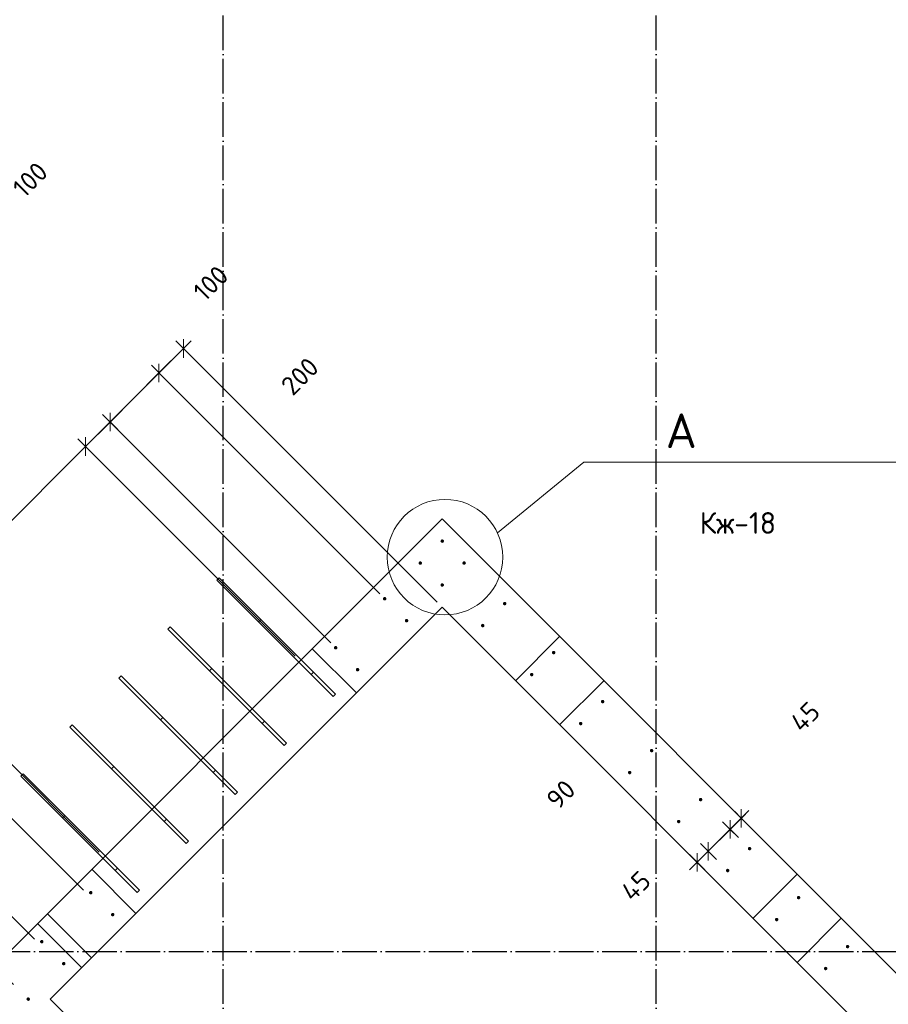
# Model space of a CAD drawing. Header units: millimetres. Extents: x -3026 to 47325, y -2839 to 55854.
# Tile 14 of 130: x 13312 to 15820, y 15048 to 17890. Entities that reach past the tile are written whole.
import ezdxf

# ---------------------------------------------------------------- set-up
doc = ezdxf.new("R2010")
doc.units = ezdxf.units.MM
doc.header["$PDMODE"] = 65
for name, pattern in [('______11', [125, 100, -12.5, 0, -12.5]), ('______5', [275, 200, -25, 25, -25]), ('________', [0])]:
    doc.linetypes.add(name, pattern=pattern)
for name, color, linetype, lineweight in [('Standard', 7, 'Continuous', 25), ('Арм.стержн. вертикальными 1', 22, 'Continuous', 35), ('Обозначение разреза_ общее', 7, 'Continuous', 25), ('Размерная линия_ общее', 7, 'Continuous', 13)]:
    doc.layers.add(name, color=color, linetype=linetype, lineweight=lineweight)
doc.layers.add('Осевая линия_ общее', color=7, linetype='______5', lineweight=13, true_color=0xa0a0a0)
doc.styles.add('ISOCPEUR', font='ISOCPEUR')
doc.dimstyles.new('DIMSTYLE_12', dxfattribs={"dimtxt": 55, "dimasz": 62.5, "dimexe": 0, "dimexo": 0, "dimgap": 27.5, "dimtad": 0, "dimdec": 0, "dimrnd": 5, "dimzin": 12, "dimdsep": 46, "dimtxsty": 'ISOCPEUR', "dimblk1": 'ALL_ML_STRICH', "dimblk2": 'ALL_ML_STRICH', "dimsah": 1, "dimcen": 0, "dimclrd": 7, "dimclre": 256, "dimclrt": 7, "dimadec": 0, "dimazin": 0, "dimtfac": 1, "dimtdec": 0, "dimtix": 1, "dimtmove": 2, "dimatfit": 3, "dimfxl": 0, "dimtzin": 0, "dimlwd": 0, "dimlwe": -3, "dimarcsym": 0})
doc.dimstyles.new('DIMSTYLE_3', dxfattribs={"dimtxt": 55, "dimasz": 62.5, "dimexe": 0, "dimexo": 0, "dimgap": 27.5, "dimtad": 2, "dimdec": 0, "dimrnd": 5, "dimzin": 12, "dimdsep": 46, "dimtxsty": 'ISOCPEUR', "dimblk1": 'ALL_ML_STRICH', "dimblk2": 'ALL_ML_STRICH', "dimsah": 1, "dimcen": 0, "dimclrd": 7, "dimclre": 256, "dimclrt": 7, "dimadec": 0, "dimazin": 0, "dimtfac": 1, "dimtdec": 0, "dimtix": 1, "dimtmove": 2, "dimatfit": 3, "dimfxl": 0, "dimtzin": 0, "dimlwd": 0, "dimlwe": -3, "dimarcsym": 0})
doc.dimstyles.new('DIMSTYLE_8', dxfattribs={"dimtxt": 55, "dimasz": 62.5, "dimexe": 0, "dimexo": 0, "dimgap": 27.5, "dimtad": 2, "dimdec": 0, "dimrnd": 5, "dimzin": 12, "dimdsep": 46, "dimtxsty": 'ISOCPEUR', "dimblk1": 'ALL_ML_STRICH', "dimblk2": 'ALL_ML_STRICH', "dimsah": 1, "dimcen": 0, "dimclrd": 7, "dimclre": 256, "dimclrt": 7, "dimadec": 0, "dimazin": 0, "dimtfac": 1, "dimtdec": 0, "dimtix": 1, "dimtmove": 2, "dimatfit": 3, "dimfxl": 0, "dimtvp": 1.2, "dimtzin": 0, "dimlwd": 0, "dimlwe": -3, "dimarcsym": 0})
doc.dimstyles.new('DIMSTYLE_9', dxfattribs={"dimtxt": 55, "dimasz": 62.5, "dimexe": 0, "dimexo": 0, "dimgap": 27.5, "dimtad": 0, "dimdec": 0, "dimrnd": 5, "dimzin": 12, "dimdsep": 46, "dimtxsty": 'ISOCPEUR', "dimblk1": 'ALL_ML_STRICH', "dimblk2": 'ALL_ML_STRICH', "dimsah": 1, "dimcen": 0, "dimclrd": 7, "dimclre": 256, "dimclrt": 7, "dimadec": 0, "dimazin": 0, "dimtfac": 1, "dimtdec": 0, "dimtix": 1, "dimtmove": 2, "dimatfit": 3, "dimfxl": 0, "dimtvp": 1.2, "dimtzin": 0, "dimlwd": 0, "dimlwe": -3, "dimarcsym": 0})

# ---------------------------------------------------------------- blocks, each defined once
blk = doc.blocks.new('СЛОЖНЫЙ_ОБЪЕКТ_0')
at = {"layer": 'Осевая линия_ общее', "color": 253, "linetype": '______11', "lineweight": -3, "true_color": 0xa0a0a0, "transparency": 33554687}
for p, q in [((13900, -2590), (13900, 47490)), ((15150, -2590), (15150, 40000)), ((-2770, 15200), (26050, 15200))]:
    blk.add_line(p, q, dxfattribs=at)
blk = doc.blocks.new('ALL_ML_STRICH')
at = {"color": 0, "linetype": 'ByBlock', "lineweight": -2}
for p, q in [((0, -0.5), (0, 0.5)), ((-1, 0), (0.5, 0)), ((-0.3, -0.3), (0.3, 0.3))]:
    blk.add_line(p, q, dxfattribs=at)
blk = doc.blocks.new('*D297')
at = {"layer": 'DEFPOINTS', "color": 7, "linetype": 'Continuous', "lineweight": 13, "transparency": 33554687}
for p in [(12621.8, 15777.3), (13368.8, 15221.2), (13308.7, 15090.4)]:
    blk.add_point(p, dxfattribs=at)
at = {"layer": 'Размерная линия_ общее', "color": 7, "linetype": 'Continuous', "lineweight": -2, "transparency": 33554687}
blk.add_line((12621.8, 15777.3), (12717.3, 15872.7), dxfattribs=at)
at = {"layer": 'Размерная линия_ общее', "color": 253, "linetype": 'Continuous', "lineweight": -2, "true_color": 0xa0a0a0, "transparency": 33554687}
for p, q in [((13354.7, 15235.3), (12717.3, 15872.7)), ((13294.6, 15104.5), (12621.8, 15777.3))]:
    blk.add_line(p, q, dxfattribs=at)
at = {"layer": 'Размерная линия_ общее', "color": 7, "linetype": 'Continuous', "lineweight": 13, "transparency": 33554687, "xscale": 62.5, "yscale": 62.5, "zscale": 62.5}
for p, rotation in [((12717.3, 15872.7), 44.99999999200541), ((12621.8, 15777.3), 224.9999999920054)]:
    blk.add_blockref('ALL_ML_STRICH', p, dxfattribs=dict(at, rotation=rotation))
at = {"layer": 'Размерная линия_ общее', "color": 7, "linetype": 'Continuous', "lineweight": 13, "transparency": 33554687, "insert": (12308.4, 16627.2), "char_height": 55, "width": 165, "attachment_point": 5, "rotation": 45, "style": 'ISOCPEUR'}
blk.add_mtext('\\A1;{135}', dxfattribs=at)
blk = doc.blocks.new('*D298')
at = {"layer": 'DEFPOINTS', "color": 7, "linetype": 'Continuous', "lineweight": 13, "transparency": 33554687}
for p in [(12717.3, 15872.7), (13510.2, 15362.6), (13368.8, 15221.2)]:
    blk.add_point(p, dxfattribs=at)
at = {"layer": 'Размерная линия_ общее', "color": 7, "linetype": 'Continuous', "lineweight": -2, "transparency": 33554687}
blk.add_line((12717.3, 15872.7), (12858.7, 16014.2), dxfattribs=at)
at = {"layer": 'Размерная линия_ общее', "color": 253, "linetype": 'Continuous', "lineweight": -2, "true_color": 0xa0a0a0, "transparency": 33554687}
for p, q in [((13496.1, 15376.8), (12858.7, 16014.2)), ((13354.7, 15235.3), (12717.3, 15872.7))]:
    blk.add_line(p, q, dxfattribs=at)
at = {"layer": 'Размерная линия_ общее', "color": 7, "linetype": 'Continuous', "lineweight": 13, "transparency": 33554687, "xscale": 62.5, "yscale": 62.5, "zscale": 62.5}
for p, rotation in [((12858.7, 16014.2), 44.99999999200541), ((12717.3, 15872.7), 224.9999999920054)]:
    blk.add_blockref('ALL_ML_STRICH', p, dxfattribs=dict(at, rotation=rotation))
at = {"layer": 'Размерная линия_ общее', "color": 7, "linetype": 'Continuous', "lineweight": 13, "transparency": 33554687, "insert": (12688.5, 16496.6), "char_height": 55, "width": 165, "attachment_point": 5, "rotation": 45, "style": 'ISOCPEUR'}
blk.add_mtext('\\A1;{200}', dxfattribs=at)
blk = doc.blocks.new('*D299')
at = {"layer": 'DEFPOINTS', "color": 7, "linetype": 'Continuous', "lineweight": 13, "transparency": 33554687}
for p in [(12858.7, 16014.2), (13555.9, 15472.5), (13510.2, 15362.6)]:
    blk.add_point(p, dxfattribs=at)
at = {"layer": 'Размерная линия_ общее', "color": 7, "linetype": 'Continuous', "lineweight": -2, "transparency": 33554687}
blk.add_line((12858.7, 16014.2), (12936.5, 16091.9), dxfattribs=at)
at = {"layer": 'Размерная линия_ общее', "color": 253, "linetype": 'Continuous', "lineweight": -2, "true_color": 0xa0a0a0, "transparency": 33554687}
for p, q in [((13541.7, 15486.7), (12936.5, 16091.9)), ((13496.1, 15376.8), (12858.7, 16014.2))]:
    blk.add_line(p, q, dxfattribs=at)
at = {"layer": 'Размерная линия_ общее', "color": 7, "linetype": 'Continuous', "lineweight": 13, "transparency": 33554687, "xscale": 62.5, "yscale": 62.5, "zscale": 62.5}
for p, rotation in [((12936.5, 16091.9), 44.99999999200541), ((12858.7, 16014.2), 224.9999999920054)]:
    blk.add_blockref('ALL_ML_STRICH', p, dxfattribs=dict(at, rotation=rotation))
at = {"layer": 'Размерная линия_ общее', "color": 7, "linetype": 'Continuous', "lineweight": 13, "transparency": 33554687, "insert": (12892.3, 15544.4), "char_height": 55, "width": 165, "attachment_point": 5, "rotation": 45, "style": 'ISOCPEUR'}
blk.add_mtext('\\A1;{110}', dxfattribs=at)
blk = doc.blocks.new('*D300')
at = {"layer": 'DEFPOINTS', "color": 7, "linetype": 'Continuous', "lineweight": 13, "transparency": 33554687}
for p in [(12936.5, 16091.9), (14121.6, 16038.2), (13555.9, 15472.5)]:
    blk.add_point(p, dxfattribs=at)
at = {"layer": 'Размерная линия_ общее', "color": 7, "linetype": 'Continuous', "lineweight": -2, "transparency": 33554687}
blk.add_line((12936.5, 16091.9), (13502.2, 16657.6), dxfattribs=at)
at = {"layer": 'Размерная линия_ общее', "color": 253, "linetype": 'Continuous', "lineweight": -2, "true_color": 0xa0a0a0, "transparency": 33554687}
for p, q in [((14107.4, 16052.4), (13502.2, 16657.6)), ((13541.7, 15486.7), (12936.5, 16091.9))]:
    blk.add_line(p, q, dxfattribs=at)
at = {"layer": 'Размерная линия_ общее', "color": 7, "linetype": 'Continuous', "lineweight": 13, "transparency": 33554687, "xscale": 62.5, "yscale": 62.5, "zscale": 62.5}
for p, rotation in [((13502.2, 16657.6), 44.99999999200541), ((12936.5, 16091.9), 224.9999999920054)]:
    blk.add_blockref('ALL_ML_STRICH', p, dxfattribs=dict(at, rotation=rotation))
at = {"layer": 'Размерная линия_ общее', "color": 7, "linetype": 'Continuous', "lineweight": 13, "transparency": 33554687, "insert": (13083.2, 16387.2), "char_height": 55, "width": 2.75, "attachment_point": 1, "rotation": 45, "line_spacing_factor": 0.60241, "style": 'ISOCPEUR'}
blk.add_mtext('\\W0.91;4х200', dxfattribs=at)
blk = doc.blocks.new('*D301')
at = {"layer": 'DEFPOINTS', "color": 7, "linetype": 'Continuous', "lineweight": 13, "transparency": 33554687}
for p in [(13502.2, 16657.6), (14224.4, 16076.8), (14121.6, 16038.2)]:
    blk.add_point(p, dxfattribs=at)
at = {"layer": 'Размерная линия_ общее', "color": 7, "linetype": 'Continuous', "lineweight": -2, "transparency": 33554687}
blk.add_line((13502.2, 16657.6), (13572.9, 16728.3), dxfattribs=at)
at = {"layer": 'Размерная линия_ общее', "color": 253, "linetype": 'Continuous', "lineweight": -2, "true_color": 0xa0a0a0, "transparency": 33554687}
for p, q in [((14210.3, 16090.9), (13572.9, 16728.3)), ((14107.4, 16052.4), (13502.2, 16657.6))]:
    blk.add_line(p, q, dxfattribs=at)
at = {"layer": 'Размерная линия_ общее', "color": 7, "linetype": 'Continuous', "lineweight": 13, "transparency": 33554687, "xscale": 62.5, "yscale": 62.5, "zscale": 62.5}
for p, rotation in [((13572.9, 16728.3), 44.99999999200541), ((13502.2, 16657.6), 224.9999999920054)]:
    blk.add_blockref('ALL_ML_STRICH', p, dxfattribs=dict(at, rotation=rotation))
at = {"layer": 'Размерная линия_ общее', "color": 7, "linetype": 'Continuous', "lineweight": 13, "transparency": 33554687, "insert": (13342.4, 17427.7), "char_height": 55, "width": 165, "attachment_point": 5, "rotation": 45, "style": 'ISOCPEUR'}
blk.add_mtext('\\A1;{100}', dxfattribs=at)
blk = doc.blocks.new('*D302')
at = {"layer": 'DEFPOINTS', "color": 7, "linetype": 'Continuous', "lineweight": 13, "transparency": 33554687}
for p in [(13572.9, 16728.3), (14365.8, 16218.2), (14224.4, 16076.8)]:
    blk.add_point(p, dxfattribs=at)
at = {"layer": 'Размерная линия_ общее', "color": 7, "linetype": 'Continuous', "lineweight": -2, "transparency": 33554687}
blk.add_line((13572.9, 16728.3), (13714.3, 16869.8), dxfattribs=at)
at = {"layer": 'Размерная линия_ общее', "color": 253, "linetype": 'Continuous', "lineweight": -2, "true_color": 0xa0a0a0, "transparency": 33554687}
for p, q in [((14351.7, 16232.4), (13714.3, 16869.8)), ((14210.3, 16090.9), (13572.9, 16728.3))]:
    blk.add_line(p, q, dxfattribs=at)
at = {"layer": 'Размерная линия_ общее', "color": 7, "linetype": 'Continuous', "lineweight": 13, "transparency": 33554687, "xscale": 62.5, "yscale": 62.5, "zscale": 62.5}
for p, rotation in [((13714.3, 16869.8), 44.99999999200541), ((13572.9, 16728.3), 224.9999999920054)]:
    blk.add_blockref('ALL_ML_STRICH', p, dxfattribs=dict(at, rotation=rotation))
at = {"layer": 'Размерная линия_ общее', "color": 7, "linetype": 'Continuous', "lineweight": 13, "transparency": 33554687, "insert": (14121, 16860.3), "char_height": 55, "width": 165, "attachment_point": 5, "rotation": 45, "style": 'ISOCPEUR'}
blk.add_mtext('\\A1;{200}', dxfattribs=at)
blk = doc.blocks.new('*D303')
at = {"layer": 'DEFPOINTS', "color": 7, "linetype": 'Continuous', "lineweight": 13, "transparency": 33554687}
for p in [(13714.3, 16869.8), (14365.8, 16218.2), (14531.7, 16193.8)]:
    blk.add_point(p, dxfattribs=at)
at = {"layer": 'Размерная линия_ общее', "color": 7, "linetype": 'Continuous', "lineweight": -2, "transparency": 33554687}
blk.add_line((13714.3, 16869.8), (13785, 16940.5), dxfattribs=at)
at = {"layer": 'Размерная линия_ общее', "color": 253, "linetype": 'Continuous', "lineweight": -2, "true_color": 0xa0a0a0, "transparency": 33554687}
for p, q in [((14517.5, 16207.9), (13785, 16940.5)), ((14351.7, 16232.4), (13714.3, 16869.8))]:
    blk.add_line(p, q, dxfattribs=at)
at = {"layer": 'Размерная линия_ общее', "color": 7, "linetype": 'Continuous', "lineweight": 13, "transparency": 33554687, "xscale": 62.5, "yscale": 62.5, "zscale": 62.5}
for p, rotation in [((13785, 16940.5), 44.99999999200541), ((13714.3, 16869.8), 224.9999999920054)]:
    blk.add_blockref('ALL_ML_STRICH', p, dxfattribs=dict(at, rotation=rotation))
at = {"layer": 'Размерная линия_ общее', "color": 7, "linetype": 'Continuous', "lineweight": 13, "transparency": 33554687, "insert": (13863.8, 17128.9), "char_height": 55, "width": 165, "attachment_point": 5, "rotation": 45, "style": 'ISOCPEUR'}
blk.add_mtext('\\A1;{100}', dxfattribs=at)
blk = doc.blocks.new('*D340')
at = {"layer": 'DEFPOINTS', "color": 7, "linetype": 'Continuous', "lineweight": 13, "transparency": 33554687}
for p in [(15362.2, 15617.8), (15395.3, 15584.7), (15401.1, 15514.6)]:
    blk.add_point(p, dxfattribs=at)
at = {"layer": 'Размерная линия_ общее', "color": 253, "linetype": 'Continuous', "lineweight": -2, "true_color": 0xa0a0a0, "transparency": 33554687}
for p, q in [((15376.4, 15603.7), (15395.3, 15584.7)), ((15387, 15528.8), (15363.1, 15552.6))]:
    blk.add_line(p, q, dxfattribs=at)
at = {"layer": 'Размерная линия_ общее', "color": 7, "linetype": 'Continuous', "lineweight": -2, "transparency": 33554687}
blk.add_line((15395.3, 15584.7), (15363.1, 15552.6), dxfattribs=at)
at = {"layer": 'Размерная линия_ общее', "color": 7, "linetype": 'Continuous', "lineweight": 13, "transparency": 33554687, "xscale": 62.49999999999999, "yscale": 62.5, "zscale": 62.5}
for p, rotation in [((15363.1, 15552.6), 224.9999999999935), ((15395.3, 15584.7), 44.99999999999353)]:
    blk.add_blockref('ALL_ML_STRICH', p, dxfattribs=dict(at, rotation=rotation))
at = {"layer": 'Размерная линия_ общее', "color": 7, "linetype": 'Continuous', "lineweight": 13, "transparency": 33554687, "insert": (15579.4, 15877.5), "char_height": 55, "width": 110, "attachment_point": 5, "rotation": 45, "style": 'ISOCPEUR'}
blk.add_mtext('\\A1;{45}', dxfattribs=at)
blk = doc.blocks.new('*D341')
at = {"layer": 'DEFPOINTS', "color": 7, "linetype": 'Continuous', "lineweight": 13, "transparency": 33554687}
for p in [(15363.1, 15552.6), (15401.1, 15514.6), (15337.8, 15451.3)]:
    blk.add_point(p, dxfattribs=at)
at = {"layer": 'Размерная линия_ общее', "color": 7, "linetype": 'Continuous', "lineweight": -2, "transparency": 33554687}
blk.add_line((15363.1, 15552.6), (15299.8, 15489.3), dxfattribs=at)
at = {"layer": 'Размерная линия_ общее', "color": 253, "linetype": 'Continuous', "lineweight": -2, "true_color": 0xa0a0a0, "transparency": 33554687}
for p, q in [((15387, 15528.8), (15363.1, 15552.6)), ((15323.7, 15465.5), (15299.8, 15489.3))]:
    blk.add_line(p, q, dxfattribs=at)
at = {"layer": 'Размерная линия_ общее', "color": 7, "linetype": 'Continuous', "lineweight": 13, "transparency": 33554687, "xscale": 62.49999999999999, "yscale": 62.5, "zscale": 62.5}
for p, rotation in [((15363.1, 15552.6), 44.99999999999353), ((15299.8, 15489.3), 224.9999999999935)]:
    blk.add_blockref('ALL_ML_STRICH', p, dxfattribs=dict(at, rotation=rotation))
at = {"layer": 'Размерная линия_ общее', "color": 7, "linetype": 'Continuous', "lineweight": 13, "transparency": 33554687, "insert": (14874.7, 15653.6), "char_height": 55, "width": 110, "attachment_point": 5, "rotation": 45, "style": 'ISOCPEUR'}
blk.add_mtext('\\A1;{90}', dxfattribs=at)
blk = doc.blocks.new('*D342')
at = {"layer": 'DEFPOINTS', "color": 7, "linetype": 'Continuous', "lineweight": 13, "transparency": 33554687}
for p in [(15234.9, 15490.5), (15299.8, 15489.3), (15337.8, 15451.3)]:
    blk.add_point(p, dxfattribs=at)
at = {"layer": 'Размерная линия_ общее', "color": 7, "linetype": 'Continuous', "lineweight": -2, "transparency": 33554687}
blk.add_line((15299.8, 15489.3), (15268, 15457.5), dxfattribs=at)
at = {"layer": 'Размерная линия_ общее', "color": 253, "linetype": 'Continuous', "lineweight": -2, "true_color": 0xa0a0a0, "transparency": 33554687}
for p, q in [((15323.7, 15465.5), (15299.8, 15489.3)), ((15249.1, 15476.4), (15268, 15457.5))]:
    blk.add_line(p, q, dxfattribs=at)
at = {"layer": 'Размерная линия_ общее', "color": 7, "linetype": 'Continuous', "lineweight": 13, "transparency": 33554687, "xscale": 62.49999999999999, "yscale": 62.5, "zscale": 62.5}
for p, rotation in [((15268, 15457.5), 224.9999999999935), ((15299.8, 15489.3), 44.99999999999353)]:
    blk.add_blockref('ALL_ML_STRICH', p, dxfattribs=dict(at, rotation=rotation))
at = {"layer": 'Размерная линия_ общее', "color": 7, "linetype": 'Continuous', "lineweight": 13, "transparency": 33554687, "insert": (15090.8, 15389.3), "char_height": 55, "width": 110, "attachment_point": 5, "rotation": 45, "style": 'ISOCPEUR'}
blk.add_mtext('\\A1;{45}', dxfattribs=at)
blk = doc.blocks.new('*D411')
at = {"layer": 'DEFPOINTS', "color": 7, "linetype": 'Continuous', "lineweight": 13, "transparency": 33554687}
for p in [(15023.4, 21118.6), (15518.5, 20623.5), (11417.2, 16522.2)]:
    blk.add_point(p, dxfattribs=at)
at = {"layer": 'Размерная линия_ общее', "color": 7, "linetype": 'Continuous', "lineweight": -2, "transparency": 33554687}
blk.add_line((15023.4, 21118.6), (10922.1, 17017.3), dxfattribs=at)
at = {"layer": 'Размерная линия_ общее', "color": 253, "linetype": 'Continuous', "lineweight": -2, "true_color": 0xa0a0a0, "transparency": 33554687}
for p, q in [((15504.3, 20637.6), (15023.4, 21118.6)), ((11403.1, 16536.4), (10922.1, 17017.3))]:
    blk.add_line(p, q, dxfattribs=at)
at = {"layer": 'Размерная линия_ общее', "color": 7, "linetype": 'Continuous', "lineweight": 13, "transparency": 33554687, "xscale": 62.49999999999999, "yscale": 62.5, "zscale": 62.5}
for p, rotation in [((15023.4, 21118.6), 45.00000000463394), ((10922.1, 17017.3), 225.0000000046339)]:
    blk.add_blockref('ALL_ML_STRICH', p, dxfattribs=dict(at, rotation=rotation))
at = {"layer": 'Размерная линия_ общее', "color": 7, "linetype": 'Continuous', "lineweight": 13, "transparency": 33554687, "insert": (12841.9, 18930.1), "char_height": 55, "width": 2.75, "attachment_point": 1, "rotation": 225, "line_spacing_factor": 0.60241, "style": 'ISOCPEUR'}
blk.add_mtext('\\W0.91;29х200=5800', dxfattribs=at)

msp = doc.modelspace()

# ---------------------------------------------------------------- hatches: boundary and pattern name
at = {"layer": 'Арм.стержн. вертикальными 1', "linetype": 'Continuous', "lineweight": 50, "transparency": 33554687}
for points in [[(14537, 16384.4), (14536.7, 16386.3), (14535.6, 16387.9), (14534, 16389), (14532, 16389.4), (14530.1, 16389), (14528.5, 16387.9), (14527.4, 16386.3), (14527, 16384.4), (14527.4, 16382.5), (14528.5, 16380.9), (14530.1, 16379.8), (14532, 16379.4), (14534, 16379.8), (14535.6, 16380.9), (14536.7, 16382.5)], [(14473.7, 16321.1), (14473.3, 16323), (14472.3, 16324.6), (14470.6, 16325.7), (14468.7, 16326.1), (14466.8, 16325.7), (14465.2, 16324.6), (14464.1, 16323), (14463.7, 16321.1), (14464.1, 16319.2), (14465.2, 16317.6), (14466.8, 16316.5), (14468.7, 16316.1), (14470.6, 16316.5), (14472.3, 16317.6), (14473.3, 16319.2)], [(14600.3, 16321.1), (14600, 16323), (14598.9, 16324.6), (14597.3, 16325.7), (14595.3, 16326.1), (14593.4, 16325.7), (14591.8, 16324.6), (14590.7, 16323), (14590.3, 16321.1), (14590.7, 16319.2), (14591.8, 16317.6), (14593.4, 16316.5), (14595.3, 16316.1), (14597.3, 16316.5), (14598.9, 16317.6), (14600, 16319.2)], [(14537, 16257.8), (14536.7, 16259.7), (14535.6, 16261.3), (14534, 16262.4), (14532, 16262.8), (14530.1, 16262.4), (14528.5, 16261.3), (14527.4, 16259.7), (14527, 16257.8), (14527.4, 16255.9), (14528.5, 16254.3), (14530.1, 16253.2), (14532, 16252.8), (14534, 16253.2), (14535.6, 16254.3), (14536.7, 16255.9)], [(14370.8, 16218.2), (14370.5, 16220.1), (14369.4, 16221.7), (14367.8, 16222.8), (14365.8, 16223.2), (14363.9, 16222.8), (14362.3, 16221.7), (14361.2, 16220.1), (14360.8, 16218.2), (14361.2, 16216.3), (14362.3, 16214.7), (14363.9, 16213.6), (14365.8, 16213.2), (14367.8, 16213.6), (14369.4, 16214.7), (14370.5, 16216.3)], [(14717.4, 16204.1), (14717, 16206), (14715.9, 16207.6), (14714.3, 16208.7), (14712.4, 16209.1), (14710.5, 16208.7), (14708.8, 16207.6), (14707.8, 16206), (14707.4, 16204.1), (14707.8, 16202.2), (14708.8, 16200.5), (14710.5, 16199.5), (14712.4, 16199.1), (14714.3, 16199.5), (14715.9, 16200.5), (14717, 16202.2)], [(14434.2, 16154.9), (14433.8, 16156.8), (14432.7, 16158.4), (14431.1, 16159.5), (14429.2, 16159.9), (14427.2, 16159.5), (14425.6, 16158.4), (14424.5, 16156.8), (14424.2, 16154.9), (14424.5, 16153), (14425.6, 16151.4), (14427.2, 16150.3), (14429.2, 16149.9), (14431.1, 16150.3), (14432.7, 16151.4), (14433.8, 16153)], [(14654.1, 16140.8), (14653.7, 16142.7), (14652.6, 16144.3), (14651, 16145.4), (14649.1, 16145.8), (14647.1, 16145.4), (14645.5, 16144.3), (14644.4, 16142.7), (14644.1, 16140.8), (14644.4, 16138.8), (14645.5, 16137.2), (14647.1, 16136.1), (14649.1, 16135.8), (14651, 16136.1), (14652.6, 16137.2), (14653.7, 16138.8)], [(14229.4, 16076.8), (14229, 16078.7), (14228, 16080.3), (14226.3, 16081.4), (14224.4, 16081.8), (14222.5, 16081.4), (14220.9, 16080.3), (14219.8, 16078.7), (14219.4, 16076.8), (14219.8, 16074.9), (14220.9, 16073.3), (14222.5, 16072.2), (14224.4, 16071.8), (14226.3, 16072.2), (14228, 16073.3), (14229, 16074.9)], [(14858.8, 16062.7), (14858.4, 16064.6), (14857.3, 16066.2), (14855.7, 16067.3), (14853.8, 16067.7), (14851.9, 16067.3), (14850.3, 16066.2), (14849.2, 16064.6), (14848.8, 16062.7), (14849.2, 16060.7), (14850.3, 16059.1), (14851.9, 16058), (14853.8, 16057.7), (14855.7, 16058), (14857.3, 16059.1), (14858.4, 16060.7)], [(14292.7, 16013.5), (14292.4, 16015.4), (14291.3, 16017), (14289.6, 16018.1), (14287.7, 16018.5), (14285.8, 16018.1), (14284.2, 16017), (14283.1, 16015.4), (14282.7, 16013.5), (14283.1, 16011.6), (14284.2, 16009.9), (14285.8, 16008.9), (14287.7, 16008.5), (14289.6, 16008.9), (14291.3, 16009.9), (14292.4, 16011.6)], [(14795.5, 15999.3), (14795.1, 16001.3), (14794, 16002.9), (14792.4, 16004), (14790.5, 16004.3), (14788.6, 16004), (14786.9, 16002.9), (14785.9, 16001.3), (14785.5, 15999.3), (14785.9, 15997.4), (14786.9, 15995.8), (14788.6, 15994.7), (14790.5, 15994.3), (14792.4, 15994.7), (14794, 15995.8), (14795.1, 15997.4)], [(15000.2, 15921.2), (14999.8, 15923.1), (14998.7, 15924.8), (14997.1, 15925.8), (14995.2, 15926.2), (14993.3, 15925.8), (14991.7, 15924.8), (14990.6, 15923.1), (14990.2, 15921.2), (14990.6, 15919.3), (14991.7, 15917.7), (14993.3, 15916.6), (14995.2, 15916.2), (14997.1, 15916.6), (14998.7, 15917.7), (14999.8, 15919.3)], [(14936.9, 15857.9), (14936.5, 15859.8), (14935.4, 15861.5), (14933.8, 15862.5), (14931.9, 15862.9), (14930, 15862.5), (14928.4, 15861.5), (14927.3, 15859.8), (14926.9, 15857.9), (14927.3, 15856), (14928.4, 15854.4), (14930, 15853.3), (14931.9, 15852.9), (14933.8, 15853.3), (14935.4, 15854.4), (14936.5, 15856)], [(15141.6, 15779.8), (15141.3, 15781.7), (15140.2, 15783.3), (15138.5, 15784.4), (15136.6, 15784.8), (15134.7, 15784.4), (15133.1, 15783.3), (15132, 15781.7), (15131.6, 15779.8), (15132, 15777.9), (15133.1, 15776.3), (15134.7, 15775.2), (15136.6, 15774.8), (15138.5, 15775.2), (15140.2, 15776.3), (15141.3, 15777.9)], [(15078.3, 15716.5), (15077.9, 15718.4), (15076.9, 15720), (15075.2, 15721.1), (15073.3, 15721.5), (15071.4, 15721.1), (15069.8, 15720), (15068.7, 15718.4), (15068.3, 15716.5), (15068.7, 15714.6), (15069.8, 15713), (15071.4, 15711.9), (15073.3, 15711.5), (15075.2, 15711.9), (15076.9, 15713), (15077.9, 15714.6)], [(15283.1, 15638.4), (15282.7, 15640.3), (15281.6, 15641.9), (15280, 15643), (15278.1, 15643.4), (15276.1, 15643), (15274.5, 15641.9), (15273.4, 15640.3), (15273.1, 15638.4), (15273.4, 15636.5), (15274.5, 15634.9), (15276.1, 15633.8), (15278.1, 15633.4), (15280, 15633.8), (15281.6, 15634.9), (15282.7, 15636.5)], [(15219.7, 15575.1), (15219.4, 15577), (15218.3, 15578.6), (15216.7, 15579.7), (15214.7, 15580.1), (15212.8, 15579.7), (15211.2, 15578.6), (15210.1, 15577), (15209.7, 15575.1), (15210.1, 15573.2), (15211.2, 15571.5), (15212.8, 15570.5), (15214.7, 15570.1), (15216.7, 15570.5), (15218.3, 15571.5), (15219.4, 15573.2)], [(15424.5, 15497), (15424.1, 15498.9), (15423, 15500.5), (15421.4, 15501.6), (15419.5, 15502), (15417.6, 15501.6), (15415.9, 15500.5), (15414.9, 15498.9), (15414.5, 15497), (15414.9, 15495.1), (15415.9, 15493.4), (15417.6, 15492.3), (15419.5, 15492), (15421.4, 15492.3), (15423, 15493.4), (15424.1, 15495.1)], [(15361.2, 15433.7), (15360.8, 15435.6), (15359.7, 15437.2), (15358.1, 15438.3), (15356.2, 15438.7), (15354.3, 15438.3), (15352.6, 15437.2), (15351.5, 15435.6), (15351.2, 15433.7), (15351.5, 15431.7), (15352.6, 15430.1), (15354.3, 15429), (15356.2, 15428.7), (15358.1, 15429), (15359.7, 15430.1), (15360.8, 15431.7)], [(13522.3, 15369.7), (13521.9, 15371.6), (13520.9, 15373.2), (13519.2, 15374.3), (13517.3, 15374.7), (13515.4, 15374.3), (13513.8, 15373.2), (13512.7, 15371.6), (13512.3, 15369.7), (13512.7, 15367.8), (13513.8, 15366.1), (13515.4, 15365.1), (13517.3, 15364.7), (13519.2, 15365.1), (13520.9, 15366.1), (13521.9, 15367.8)], [(15565.9, 15355.5), (15565.5, 15357.5), (15564.4, 15359.1), (15562.8, 15360.2), (15560.9, 15360.5), (15559, 15360.2), (15557.4, 15359.1), (15556.3, 15357.5), (15555.9, 15355.5), (15556.3, 15353.6), (15557.4, 15352), (15559, 15350.9), (15560.9, 15350.5), (15562.8, 15350.9), (15564.4, 15352), (15565.5, 15353.6)], [(13585.6, 15306.4), (13585.2, 15308.3), (13584.2, 15309.9), (13582.5, 15311), (13580.6, 15311.4), (13578.7, 15311), (13577.1, 15309.9), (13576, 15308.3), (13575.6, 15306.4), (13576, 15304.5), (13577.1, 15302.8), (13578.7, 15301.8), (13580.6, 15301.4), (13582.5, 15301.8), (13584.2, 15302.8), (13585.2, 15304.5)], [(15502.6, 15292.2), (15502.2, 15294.1), (15501.1, 15295.8), (15499.5, 15296.9), (15497.6, 15297.2), (15495.7, 15296.9), (15494.1, 15295.8), (15493, 15294.1), (15492.6, 15292.2), (15493, 15290.3), (15494.1, 15288.7), (15495.7, 15287.6), (15497.6, 15287.2), (15499.5, 15287.6), (15501.1, 15288.7), (15502.2, 15290.3)], [(13380.9, 15228.3), (13380.5, 15230.2), (13379.4, 15231.8), (13377.8, 15232.9), (13375.9, 15233.3), (13374, 15232.9), (13372.4, 15231.8), (13371.3, 15230.2), (13370.9, 15228.3), (13371.3, 15226.4), (13372.4, 15224.7), (13374, 15223.6), (13375.9, 15223.3), (13377.8, 15223.6), (13379.4, 15224.7), (13380.5, 15226.4)], [(15707.3, 15214.1), (15706.9, 15216), (15705.9, 15217.7), (15704.2, 15218.7), (15702.3, 15219.1), (15700.4, 15218.7), (15698.8, 15217.7), (15697.7, 15216), (15697.3, 15214.1), (15697.7, 15212.2), (15698.8, 15210.6), (15700.4, 15209.5), (15702.3, 15209.1), (15704.2, 15209.5), (15705.9, 15210.6), (15706.9, 15212.2)], [(13444.2, 15165), (13443.8, 15166.9), (13442.7, 15168.5), (13441.1, 15169.6), (13439.2, 15170), (13437.3, 15169.6), (13435.7, 15168.5), (13434.6, 15166.9), (13434.2, 15165), (13434.6, 15163), (13435.7, 15161.4), (13437.3, 15160.3), (13439.2, 15160), (13441.1, 15160.3), (13442.7, 15161.4), (13443.8, 15163)], [(15644, 15150.8), (15643.6, 15152.7), (15642.5, 15154.3), (15640.9, 15155.4), (15639, 15155.8), (15637.1, 15155.4), (15635.5, 15154.3), (15634.4, 15152.7), (15634, 15150.8), (15634.4, 15148.9), (15635.5, 15147.3), (15637.1, 15146.2), (15639, 15145.8), (15640.9, 15146.2), (15642.5, 15147.3), (15643.6, 15148.9)], [(13341.7, 15062.4), (13341.3, 15064.4), (13340.2, 15066), (13338.6, 15067.1), (13336.7, 15067.4), (13334.8, 15067.1), (13333.2, 15066), (13332.1, 15064.4), (13331.7, 15062.4), (13332.1, 15060.5), (13333.2, 15058.9), (13334.8, 15057.8), (13336.7, 15057.4), (13338.6, 15057.8), (13340.2, 15058.9), (13341.3, 15060.5)]]:
    msp.add_hatch(color=4, dxfattribs=at).paths.add_polyline_path(points)

# ---------------------------------------------------------------- linework, layer by layer
at = {"color": 7, "linetype": 'Continuous', "lineweight": 25, "transparency": 33554687}
msp.add_line((13400.3, 15062.4), (14637.8, 13825), dxfattribs=at)
at = {"layer": 'Standard', "color": 7, "linetype": 'Continuous', "lineweight": 25, "transparency": 33554687}
for p, q in [((14376.1, 16292.8), (14531.7, 16448.4)), ((14531.7, 16448.4), (15896.4, 15083.6)), ((13273, 15189.7), (14376.1, 16292.8)), ((14531.7, 16193.8), (13400.3, 15062.4)), ((15769.1, 14956.4), (14531.7, 16193.8))]:
    msp.add_line(p, q, dxfattribs=at)
at = {"layer": 'Standard', "color": 253, "linetype": '________', "lineweight": 25, "true_color": 0xababab, "transparency": 33554687}
for p, q in [((14871.1, 16108.9), (14743.8, 15981.7)), ((14284.2, 15946.3), (14156.9, 16073.6)), ((14871.1, 15854.4), (14998.4, 15981.7)), ((13520.5, 15437.2), (13647.8, 15309.9)), ((15557, 15423), (15429.7, 15295.8)), ((13519.4, 15181.5), (13392.1, 15308.8)), ((15557, 15168.5), (15684.3, 15295.8)), ((13363.8, 15280.5), (13491.1, 15153.2))]:
    msp.add_line(p, q, dxfattribs=at)
at = {"layer": 'Арм.стержн. вертикальными 1', "color": 4, "linetype": 'Continuous', "lineweight": 25, "transparency": 33554687}
for points in [[(14153.4, 15999.3), (13881.1, 16271.6), (13888.2, 16278.6), (14160.5, 16006.4), (14153.4, 15999.3)], [(14217, 15935.7), (14001.4, 16151.4), (14008.4, 16158.4), (14224.1, 15942.8), (14217, 15935.7)], [(14012, 15857.9), (13739.7, 16130.2), (13746.8, 16137.2), (14019, 15865), (14012, 15857.9)], [(14075.6, 15794.3), (13859.9, 16009.9), (13867, 16017), (14082.7, 15801.4), (14075.6, 15794.3)], [(13870.5, 15716.5), (13598.3, 15988.7), (13605.4, 15995.8), (13877.6, 15723.6), (13870.5, 15716.5)], [(13934.2, 15652.9), (13718.5, 15868.5), (13725.6, 15875.6), (13941.3, 15659.9), (13934.2, 15652.9)], [(13729.1, 15575.1), (13456.9, 15847.3), (13464, 15854.4), (13736.2, 15582.1), (13729.1, 15575.1)], [(13792.8, 15511.4), (13577.1, 15727.1), (13584.2, 15734.2), (13799.8, 15518.5), (13792.8, 15511.4)], [(13587.7, 15433.7), (13315.5, 15705.9), (13322.5, 15713), (13594.8, 15440.7), (13587.7, 15433.7)], [(13651.3, 15370), (13435.7, 15585.7), (13442.7, 15592.8), (13658.4, 15377.1), (13651.3, 15370)]]:
    msp.add_lwpolyline(points, dxfattribs=at)
at = {"layer": 'Обозначение разреза_ общее', "color": 7, "linetype": 'Continuous', "lineweight": 13, "transparency": 33554687}
msp.add_lwpolyline([(14691.3, 16408.1), (14940.7, 16611.9), (15860.7, 16611.9)], dxfattribs=at)
msp.add_circle((14540, 16338.2), 166.7, dxfattribs=at)

# ---------------------------------------------------------------- block references
at = {"layer": 'Осевая линия_ общее', "color": 253, "linetype": '______11', "lineweight": -3, "true_color": 0xa0a0a0, "transparency": 33554687}
msp.add_blockref('СЛОЖНЫЙ_ОБЪЕКТ_0', (0, 0), dxfattribs=at)

# ---------------------------------------------------------------- texts
at = {"layer": 'Обозначение разреза_ общее', "color": 7, "linetype": 'Continuous', "lineweight": 13, "transparency": 33554687, "style": 'ISOCPEUR'}
for s, insert, char_height, width, attachment_point in [('\\A1;{\\fISOCPEUR|i0|b0;\\H100.000000;\\W1.000000;\\C7;А}\\P', (15177.3, 16652.9), 100, 130.909, 7), ('\\A1;{\\fISOCPEUR|i0|b0;\\H62.500000;\\W1.000000;\\C7;Кж-18}\\P', (15385.7, 16436.8), 62.5, 253.125, 5)]:
    msp.add_mtext(s, dxfattribs=dict(at, insert=insert, char_height=char_height, width=width, attachment_point=attachment_point))

# ---------------------------------------------------------------- dimensions: what is measured, and where the dimension line sits
at = {"layer": 'Размерная линия_ общее', "color": 7, "linetype": 'Continuous', "lineweight": 13, "transparency": 33554687}
for base, p1, p2, angle, text, picture, middle in [((10922.1, 17017.3), (15504.3, 20637.6), (11403.1, 16536.4), 225, '\\W0.91;29х200=5800', '*D411', (12953.3, 19087.4)), ((13502.2, 16657.6), (13541.7, 15486.7), (14107.4, 16052.4), 45, '\\W0.91;4х200', '*D300', (13199.9, 16394.2))]:
    dim = msp.add_linear_dim(base=base, p1=p1, p2=p2, angle=angle, text=text, dimstyle='DIMSTYLE_3', override={"dimpost": '<>', "dimclrd": 7, "dimclre": 253, "dimclrt": 7, "dimlwd": 0, "dimlwe": 65533}, dxfattribs=at)
    dim.commit()
    dim.dimension.update_dxf_attribs({"geometry": picture, "text_midpoint": middle, "dimtype": 160})
for base, p1, p2, angle, dimstyle, picture, middle in [((13572.9, 16728.3), (14107.4, 16052.4), (14210.3, 16090.9), 45, 'DIMSTYLE_8', '*D301', (13342.4, 17427.7)), ((13785, 16940.5), (14351.7, 16232.4), (14517.5, 16207.9), 45, 'DIMSTYLE_8', '*D303', (13863.8, 17128.9)), ((13714.3, 16869.8), (14210.3, 16090.9), (14351.7, 16232.4), 45, 'DIMSTYLE_12', '*D302', (14121, 16860.3)), ((12717.3, 15872.7), (13294.6, 15104.5), (13354.7, 15235.3), 45, 'DIMSTYLE_8', '*D297', (12308.4, 16627.2)), ((12858.7, 16014.2), (13354.7, 15235.3), (13496.1, 15376.8), 45, 'DIMSTYLE_3', '*D298', (12688.5, 16496.6)), ((12936.5, 16091.9), (13496.1, 15376.8), (13541.7, 15486.7), 45, 'DIMSTYLE_9', '*D299', (12892.3, 15544.4)), ((15363.1, 15552.6), (15376.4, 15603.7), (15387, 15528.8), 225, 'DIMSTYLE_8', '*D340', (15579.4, 15877.5)), ((15299.8, 15489.3), (15387, 15528.8), (15323.7, 15465.5), 225, 'DIMSTYLE_8', '*D341', (14874.7, 15653.6)), ((15268, 15457.5), (15323.7, 15465.5), (15249.1, 15476.4), 225, 'DIMSTYLE_8', '*D342', (15090.8, 15389.3))]:
    dim = msp.add_linear_dim(base=base, p1=p1, p2=p2, angle=angle, dimstyle=dimstyle, override={"dimpost": '<>', "dimclrd": 7, "dimclre": 253, "dimclrt": 7, "dimlwd": 0, "dimlwe": 65533}, dxfattribs=at)
    dim.commit()
    dim.dimension.update_dxf_attribs({"geometry": picture, "text_midpoint": middle, "dimtype": 160})

doc.saveas('drawing.dxf')
